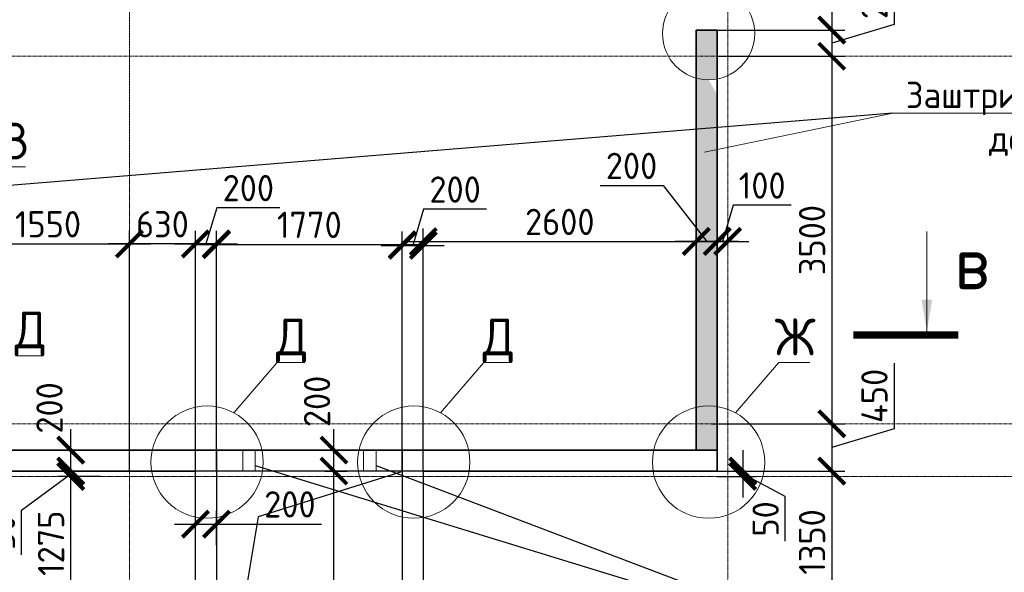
# Model space of a CAD drawing. Header units: millimetres. Extents: x 247266 to 730847, y -636031 to 10052.
# Tile 219 of 256: x 458680 to 468060, y -120327 to -115065. Entities that reach past the tile are written whole.
import ezdxf

# ---------------------------------------------------------------- set-up
doc = ezdxf.new("R2010")
doc.units = ezdxf.units.MM
doc.linetypes.add('______5', pattern=[1100, 800, -100, 100, -100])
doc.linetypes.add('осевая', pattern=[50.800000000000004, 31.75, -6.35, 6.35, -6.35])
for name, color, linetype, lineweight in [('Конструкции 0.5', 7, 'Continuous', 50), ('Надписи', 7, 'Continuous', 18), ('Оси', 7, '______5', 18), ('размер', 7, 'Continuous', 25), ('СТЕНЫ', 7, 'Continuous', 30), ('ТОНКИЕ', 7, 'Continuous', 9), ('Узлы', 7, 'Continuous', 0)]:
    doc.layers.add(name, color=color, linetype=linetype, lineweight=lineweight)
doc.layers.add('РАЗМЕРЫ', color=7, linetype='Continuous')
doc.layers.add('СПДС_СИМВОЛЫ', color=7, linetype='Continuous')
doc.styles.add('GOST-2.304_Type-B', font='GOST_Common.ttf')
doc.dimstyles.new('СПДС', dxfattribs={"dimscale": 100, "dimtxt": 2.5, "dimasz": 2.5, "dimexe": 1.25, "dimexo": 0, "dimtad": 1, "dimdec": 0, "dimtxsty": 'GOST-2.304_Type-B', "dimblk": 'ARCHTICK', "dimcen": 2.5, "dimdle": 2, "dimadec": 0, "dimazin": 2, "dimtfac": 0.75, "dimtdec": 0, "dimtmove": 1, "dimatfit": 3, "dimfxl": 1, "dimtolj": 1, "dimarcsym": 1})
pattern_1 = [(0, (-802.6807800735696, 624.3072733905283), (0, 6.985), [5.08, -1.905]), (90, (-802.6807800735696, 624.3072733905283), (-6.985, 4.277078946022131e-16), [5.08, -1.905])]

# ---------------------------------------------------------------- blocks, each defined once
blk = doc.blocks.new('_ArchTick')
at = {"color": 0, "linetype": 'ByBlock', "const_width": 0.15}
blk.add_lwpolyline([(-0.5, -0.5), (0.5, 0.5)], dxfattribs=at)
blk = doc.blocks.new('*D160')
at = {"layer": 'DEFPOINTS', "color": 0, "ltscale": 100}
for p in [(465125.1473266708, -117175.485435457), (465325.1379026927, -118629.5216991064), (465125.1473266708, -118679.5213593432)]:
    blk.add_point(p, dxfattribs=at)
at = {"layer": 'РАЗМЕРЫ', "color": 0, "lineweight": -2}
for p, q in [((464208.5734711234, -116644.235435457), (464809.0489465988, -116644.235435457)), ((464809.0489465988, -116644.235435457), (465225.1426146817, -117175.485435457)), ((465125.1473266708, -118679.5213593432), (465125.1473266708, -117050.485435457)), ((465325.1379026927, -118629.5216991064), (465325.1379026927, -117050.485435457)), ((465525.1379026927, -117175.485435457), (464925.1473266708, -117175.485435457))]:
    blk.add_line(p, q, dxfattribs=at)
at = {"layer": 'РАЗМЕРЫ', "color": 0, "lineweight": -2, "ltscale": 100, "xscale": 250, "yscale": 250, "zscale": 250, "rotation": 180}
blk.add_blockref('_ArchTick', (465125.1473266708, -117175.485435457), dxfattribs=at)
at = {"layer": 'РАЗМЕРЫ', "color": 0, "lineweight": -2, "ltscale": 100, "xscale": 250, "yscale": 250, "zscale": 250}
blk.add_blockref('_ArchTick', (465325.1379026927, -117175.485435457), dxfattribs=at)
at = {"layer": 'РАЗМЕРЫ', "color": 0, "lineweight": 0, "ltscale": 100, "insert": (464508.8112088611, -116456.6103103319), "char_height": 250, "attachment_point": 5, "style": 'GOST-2.304_Type-B'}
blk.add_mtext('\\A1;200', dxfattribs=at)
blk = doc.blocks.new('*D141')
at = {"layer": 'DEFPOINTS', "color": 0, "ltscale": 100}
for p in [(460555.147544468, -119867.4499108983), (460355.147544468, -120039.8101062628), (460555.147544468, -120069.727960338)]:
    blk.add_point(p, dxfattribs=at)
at = {"layer": 'РАЗМЕРЫ', "color": 0, "lineweight": -2}
for p, q in [((460355.147544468, -120039.8101062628), (460355.147544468, -119742.4499108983)), ((460555.147544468, -120069.727960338), (460555.147544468, -119742.4499108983)), ((460155.147544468, -119867.4499108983), (460755.147544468, -119867.4499108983)), ((460555.147544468, -119867.4499108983), (461554.6112407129, -119867.4499108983))]:
    blk.add_line(p, q, dxfattribs=at)
at = {"layer": 'РАЗМЕРЫ', "color": 0, "lineweight": -2, "ltscale": 100, "xscale": 250, "yscale": 250, "zscale": 250, "rotation": 180}
blk.add_blockref('_ArchTick', (460355.147544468, -119867.4499108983), dxfattribs=at)
at = {"layer": 'РАЗМЕРЫ', "color": 0, "lineweight": -2, "ltscale": 100, "xscale": 250, "yscale": 250, "zscale": 250}
blk.add_blockref('_ArchTick', (460555.147544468, -119867.4499108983), dxfattribs=at)
at = {"layer": 'РАЗМЕРЫ', "color": 0, "lineweight": 0, "ltscale": 100, "insert": (461254.3735029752, -119679.8247857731), "char_height": 250, "attachment_point": 5, "style": 'GOST-2.304_Type-B'}
blk.add_mtext('\\A1;200', dxfattribs=at)
blk = doc.blocks.new('*D153')
at = {"layer": 'DEFPOINTS', "color": 0, "ltscale": 100}
for p in [(459167.0543847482, -119412.9050007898), (459449.5331567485, -119412.9050007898), (459631.6719808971, -120687.4405353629)]:
    blk.add_point(p, dxfattribs=at)
at = {"layer": 'РАЗМЕРЫ', "color": 0, "lineweight": -2}
for p, q in [((459167.0543847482, -120887.4405353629), (459167.0543847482, -119212.9050007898)), ((459449.5331567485, -119412.9050007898), (459042.0543847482, -119412.9050007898)), ((459631.6719808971, -120687.4405353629), (459042.0543847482, -120687.4405353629))]:
    blk.add_line(p, q, dxfattribs=at)
at = {"layer": 'РАЗМЕРЫ', "color": 0, "lineweight": -2, "ltscale": 100, "xscale": 250, "yscale": 250, "zscale": 250}
for p, rotation in [((459167.0543847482, -119412.9050007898), 90), ((459167.0543847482, -120687.4405353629), 270)]:
    blk.add_blockref('_ArchTick', p, dxfattribs=dict(at, rotation=rotation))
at = {"layer": 'РАЗМЕРЫ', "color": 0, "lineweight": 0, "ltscale": 100, "insert": (458979.1790093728, -120050.1727680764), "char_height": 250, "attachment_point": 5, "rotation": 90, "style": 'GOST-2.304_Type-B'}
blk.add_mtext('\\A1;1275', dxfattribs=at)
blk = doc.blocks.new('*D161')
at = {"layer": 'DEFPOINTS', "color": 0, "ltscale": 100}
for p in [(459031.3956928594, -119162.9050011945), (459167.0543847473, -119162.9050011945), (459031.3956928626, -119362.9050007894)]:
    blk.add_point(p, dxfattribs=at)
at = {"layer": 'размер', "color": 0, "lineweight": -2}
for p, q in [((459167.0543847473, -119562.9050007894), (459167.0543847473, -118962.9050011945)), ((459031.3956928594, -119162.9050011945), (459292.0543847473, -119162.9050011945)), ((459031.3956928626, -119362.9050007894), (459292.0543847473, -119362.9050007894))]:
    blk.add_line(p, q, dxfattribs=at)
at = {"layer": 'размер', "color": 0, "lineweight": -2, "ltscale": 100, "xscale": 250, "yscale": 250, "zscale": 250}
for p, rotation in [((459167.0543847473, -119162.9050011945), 90), ((459167.0543847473, -119362.9050007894), 270)]:
    blk.add_blockref('_ArchTick', p, dxfattribs=dict(at, rotation=rotation))
at = {"layer": 'размер', "color": 0, "ltscale": 100, "insert": (458964.2336866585, -118761.2974958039), "char_height": 250, "attachment_point": 5, "rotation": 90, "style": 'GOST-2.304_Type-B'}
blk.add_mtext('\\A1;200', dxfattribs=at)
blk = doc.blocks.new('*D384')
at = {"layer": 'DEFPOINTS', "color": 0, "ltscale": 100}
for p in [(461587.4669314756, -119362.9050007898), (461674.1015433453, -119362.9050007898), (461709.282676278, -122132.9050007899)]:
    blk.add_point(p, dxfattribs=at)
at = {"layer": 'РАЗМЕРЫ', "color": 0, "lineweight": -2}
for p, q in [((461674.1015433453, -122332.9050007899), (461674.1015433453, -119162.9050007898)), ((461587.4669314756, -119362.9050007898), (461799.1015433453, -119362.9050007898)), ((461709.282676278, -122132.9050007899), (461549.1015433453, -122132.9050007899))]:
    blk.add_line(p, q, dxfattribs=at)
at = {"layer": 'РАЗМЕРЫ', "color": 0, "lineweight": -2, "ltscale": 100, "xscale": 250, "yscale": 250, "zscale": 250}
for p, rotation in [((461674.1015433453, -119362.9050007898), 90), ((461674.1015433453, -122132.9050007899), 270)]:
    blk.add_blockref('_ArchTick', p, dxfattribs=dict(at, rotation=rotation))
at = {"layer": 'РАЗМЕРЫ', "color": 0, "lineweight": 0, "ltscale": 100, "insert": (461486.2261679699, -120747.9050007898), "char_height": 250, "attachment_point": 5, "rotation": 90, "style": 'GOST-2.304_Type-B'}
blk.add_mtext('\\A1;2770', dxfattribs=at)
blk = doc.blocks.new('*D385')
at = {"layer": 'DEFPOINTS', "color": 0, "ltscale": 100}
for p in [(461570.0382031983, -119162.9053408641), (461674.101543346, -119162.9053408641), (461587.4669314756, -119362.9050007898)]:
    blk.add_point(p, dxfattribs=at)
at = {"layer": 'РАЗМЕРЫ', "color": 0, "lineweight": -2}
for p, q in [((461674.101543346, -119562.9050007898), (461674.101543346, -118962.9053408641)), ((461570.0382031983, -119162.9053408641), (461799.101543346, -119162.9053408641)), ((461587.4669314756, -119362.9050007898), (461799.101543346, -119362.9050007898))]:
    blk.add_line(p, q, dxfattribs=at)
at = {"layer": 'РАЗМЕРЫ', "color": 0, "lineweight": -2, "ltscale": 100, "xscale": 250, "yscale": 250, "zscale": 250}
for p, rotation in [((461674.101543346, -119162.9053408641), 90), ((461674.101543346, -119362.9050007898), 270)]:
    blk.add_blockref('_ArchTick', p, dxfattribs=dict(at, rotation=rotation))
at = {"layer": 'РАЗМЕРЫ', "color": 0, "lineweight": 0, "ltscale": 100, "insert": (461513.1340730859, -118699.1719483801), "char_height": 250, "attachment_point": 5, "rotation": 90, "style": 'GOST-2.304_Type-B'}
blk.add_mtext('\\A1;200', dxfattribs=at)
blk = doc.blocks.new('*D386')
at = {"layer": 'DEFPOINTS', "color": 0, "ltscale": 100}
for p in [(459167.0543847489, -119362.9050007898), (459433.1944156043, -119362.9050007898), (459449.5331567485, -119412.9050007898)]:
    blk.add_point(p, dxfattribs=at)
at = {"layer": 'РАЗМЕРЫ', "color": 0, "lineweight": -2}
for p, q in [((459167.0543847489, -119612.9050007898), (459167.0543847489, -119162.9050007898)), ((458698.5624289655, -119734.9489021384), (459167.0543847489, -119387.9050007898)), ((459433.1944156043, -119362.9050007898), (459042.0543847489, -119362.9050007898)), ((459449.5331567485, -119412.9050007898), (459042.0543847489, -119412.9050007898)), ((458698.5624289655, -120160.2492024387), (458698.5624289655, -119734.9489021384))]:
    blk.add_line(p, q, dxfattribs=at)
at = {"layer": 'РАЗМЕРЫ', "color": 0, "lineweight": -2, "ltscale": 100, "xscale": 250, "yscale": 250, "zscale": 250}
for p, rotation in [((459167.0543847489, -119362.9050007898), 270), ((459167.0543847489, -119412.9050007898), 90)]:
    blk.add_blockref('_ArchTick', p, dxfattribs=dict(at, rotation=rotation))
at = {"layer": 'РАЗМЕРЫ', "color": 0, "lineweight": 0, "ltscale": 100, "insert": (458510.9373038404, -119947.5990522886), "char_height": 250, "attachment_point": 5, "rotation": 90, "style": 'GOST-2.304_Type-B'}
blk.add_mtext('\\A1;50', dxfattribs=at)
blk = doc.blocks.new('*D2110')
at = {"layer": 'DEFPOINTS', "color": 0, "ltscale": 100}
for p in [(465324.9987376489, -119362.9085563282), (465324.9987376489, -120712.9085563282), (466416.2178569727, -120712.9085563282)]:
    blk.add_point(p, dxfattribs=at)
at = {"layer": 'РАЗМЕРЫ', "color": 0, "lineweight": -2}
for p, q in [((466416.2178569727, -119162.9085563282), (466416.2178569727, -120912.9085563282)), ((465324.9987376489, -119362.9085563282), (466541.2178569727, -119362.9085563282)), ((465324.9987376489, -120712.9085563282), (466541.2178569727, -120712.9085563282))]:
    blk.add_line(p, q, dxfattribs=at)
at = {"layer": 'РАЗМЕРЫ', "color": 0, "lineweight": -2, "ltscale": 100, "xscale": 250, "yscale": 250, "zscale": 250}
for p, rotation in [((466416.2178569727, -119362.9085563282), 90), ((466416.2178569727, -120712.9085563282), 270)]:
    blk.add_blockref('_ArchTick', p, dxfattribs=dict(at, rotation=rotation))
at = {"layer": 'РАЗМЕРЫ', "color": 0, "lineweight": 0, "ltscale": 100, "insert": (466228.5927318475, -120037.9085563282), "char_height": 250, "attachment_point": 5, "rotation": 90, "style": 'GOST-2.304_Type-B'}
blk.add_mtext('\\A1;1350', dxfattribs=at)
blk = doc.blocks.new('*D2622')
at = {"layer": 'DEFPOINTS', "color": 0, "ltscale": 100}
for p in [(465325.0907290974, -115162.9040575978), (465325.0852534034, -115412.9048984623), (466416.2178569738, -115412.9048984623)]:
    blk.add_point(p, dxfattribs=at)
at = {"layer": 'РАЗМЕРЫ', "color": 0, "lineweight": -2}
for p, q in [((467010.3432323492, -114509.1912568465), (467010.3432323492, -115109.666732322)), ((466416.2178569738, -114962.9040575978), (466416.2178569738, -115612.9048984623)), ((465325.0907290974, -115162.9040575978), (466541.2178569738, -115162.9040575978)), ((467010.3432323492, -115109.666732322), (466416.2178569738, -115287.90447803)), ((465325.0852534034, -115412.9048984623), (466541.2178569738, -115412.9048984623))]:
    blk.add_line(p, q, dxfattribs=at)
at = {"layer": 'РАЗМЕРЫ', "color": 0, "lineweight": -2, "ltscale": 100, "xscale": 250, "yscale": 250, "zscale": 250}
for p, rotation in [((466416.2178569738, -115162.9040575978), 90), ((466416.2178569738, -115412.9048984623), 270)]:
    blk.add_blockref('_ArchTick', p, dxfattribs=dict(at, rotation=rotation))
at = {"layer": 'РАЗМЕРЫ', "color": 0, "lineweight": 0, "ltscale": 100, "insert": (466822.7181072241, -114809.4289945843), "char_height": 250, "attachment_point": 5, "rotation": 90, "style": 'GOST-2.304_Type-B'}
blk.add_mtext('\\A1;250', dxfattribs=at)
blk = doc.blocks.new('*D2623')
at = {"layer": 'DEFPOINTS', "color": 0, "ltscale": 100}
for p in [(465325.0852534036, -115412.9048984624), (465325.0085939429, -118912.9050007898), (466416.2178569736, -118912.9050007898)]:
    blk.add_point(p, dxfattribs=at)
at = {"layer": 'РАЗМЕРЫ', "color": 0, "lineweight": -2}
for p, q in [((466416.2178569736, -115212.9048984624), (466416.2178569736, -119112.9050007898)), ((465325.0852534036, -115412.9048984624), (466541.2178569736, -115412.9048984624)), ((465325.0085939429, -118912.9050007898), (466541.2178569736, -118912.9050007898))]:
    blk.add_line(p, q, dxfattribs=at)
at = {"layer": 'РАЗМЕРЫ', "color": 0, "lineweight": -2, "ltscale": 100, "xscale": 250, "yscale": 250, "zscale": 250}
for p, rotation in [((466416.2178569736, -115412.9048984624), 90), ((466416.2178569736, -118912.9050007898), 270)]:
    blk.add_blockref('_ArchTick', p, dxfattribs=dict(at, rotation=rotation))
at = {"layer": 'РАЗМЕРЫ', "color": 0, "lineweight": 0, "ltscale": 100, "insert": (466228.5927318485, -117162.9049496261), "char_height": 250, "attachment_point": 5, "rotation": 90, "style": 'GOST-2.304_Type-B'}
blk.add_mtext('\\A1;3500', dxfattribs=at)
blk = doc.blocks.new('*D2624')
at = {"layer": 'DEFPOINTS', "color": 0, "ltscale": 100}
for p in [(465270.845103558, -118912.9050007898), (465270.8445321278, -119362.9084875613), (466416.2178569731, -119362.9084875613)]:
    blk.add_point(p, dxfattribs=at)
at = {"layer": 'РАЗМЕРЫ', "color": 0, "lineweight": -2}
for p, q in [((467010.3432323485, -118334.1684979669), (467010.3432323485, -118959.6689984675)), ((466416.2178569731, -118712.9050007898), (466416.2178569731, -119562.9084875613)), ((465270.845103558, -118912.9050007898), (466541.2178569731, -118912.9050007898)), ((467010.3432323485, -118959.6689984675), (466416.2178569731, -119137.9067441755)), ((465270.8445321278, -119362.9084875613), (466541.2178569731, -119362.9084875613))]:
    blk.add_line(p, q, dxfattribs=at)
at = {"layer": 'РАЗМЕРЫ', "color": 0, "lineweight": -2, "ltscale": 100, "xscale": 250, "yscale": 250, "zscale": 250}
for p, rotation in [((466416.2178569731, -118912.9050007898), 90), ((466416.2178569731, -119362.9084875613), 270)]:
    blk.add_blockref('_ArchTick', p, dxfattribs=dict(at, rotation=rotation))
at = {"layer": 'РАЗМЕРЫ', "color": 0, "lineweight": 0, "ltscale": 100, "insert": (466822.7181072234, -118646.9187482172), "char_height": 250, "attachment_point": 5, "rotation": 90, "style": 'GOST-2.304_Type-B'}
blk.add_mtext('\\A1;450', dxfattribs=at)
blk = doc.blocks.new('*D2625')
at = {"layer": 'DEFPOINTS', "color": 0, "ltscale": 100}
for p in [(465324.9987376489, -119362.9085563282), (465324.9987376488, -119412.9050007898), (465567.4884085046, -119412.9050007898)]:
    blk.add_point(p, dxfattribs=at)
at = {"layer": 'РАЗМЕРЫ', "color": 0, "lineweight": -2}
for p, q in [((465567.4884085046, -119162.9085563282), (465567.4884085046, -119612.9050007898)), ((465324.9987376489, -119362.9085563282), (465692.4884085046, -119362.9085563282)), ((465973.7384085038, -119605.6654968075), (465567.4884085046, -119387.906778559)), ((465324.9987376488, -119412.9050007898), (465692.4884085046, -119412.9050007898)), ((465973.7384085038, -120030.9657971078), (465973.7384085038, -119605.6654968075))]:
    blk.add_line(p, q, dxfattribs=at)
at = {"layer": 'РАЗМЕРЫ', "color": 0, "lineweight": -2, "ltscale": 100, "xscale": 250, "yscale": 250, "zscale": 250}
for p, rotation in [((465567.4884085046, -119362.9085563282), 270), ((465567.4884085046, -119412.9050007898), 90)]:
    blk.add_blockref('_ArchTick', p, dxfattribs=dict(at, rotation=rotation))
at = {"layer": 'РАЗМЕРЫ', "color": 0, "lineweight": 0, "ltscale": 100, "insert": (465786.1132833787, -119818.3156469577), "char_height": 250, "attachment_point": 5, "rotation": 90, "style": 'GOST-2.304_Type-B'}
blk.add_mtext('\\A1;50', dxfattribs=at)
blk = doc.blocks.new('*D2626')
at = {"layer": 'DEFPOINTS', "color": 0, "ltscale": 100}
for p in [(459725.1029572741, -117199.7943433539), (458175.2579028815, -119162.9053408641), (459725.1029572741, -119162.9053408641)]:
    blk.add_point(p, dxfattribs=at)
at = {"layer": 'РАЗМЕРЫ', "color": 0, "lineweight": -2}
for p, q in [((458175.2579028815, -119162.9053408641), (458175.2579028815, -117074.7943433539)), ((459725.1029572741, -119162.9053408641), (459725.1029572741, -117074.7943433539)), ((457975.2579028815, -117199.7943433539), (459925.1029572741, -117199.7943433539))]:
    blk.add_line(p, q, dxfattribs=at)
at = {"layer": 'РАЗМЕРЫ', "color": 0, "lineweight": -2, "ltscale": 100, "xscale": 250, "yscale": 250, "zscale": 250, "rotation": 180}
blk.add_blockref('_ArchTick', (458175.2579028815, -117199.7943433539), dxfattribs=at)
at = {"layer": 'РАЗМЕРЫ', "color": 0, "lineweight": -2, "ltscale": 100, "xscale": 250, "yscale": 250, "zscale": 250}
blk.add_blockref('_ArchTick', (459725.1029572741, -117199.7943433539), dxfattribs=at)
at = {"layer": 'РАЗМЕРЫ', "color": 0, "lineweight": 0, "ltscale": 100, "insert": (458950.1804300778, -117012.1692182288), "char_height": 250, "attachment_point": 5, "style": 'GOST-2.304_Type-B'}
blk.add_mtext('\\A1;1550', dxfattribs=at)
blk = doc.blocks.new('*D2627')
at = {"layer": 'DEFPOINTS', "color": 0, "ltscale": 100}
for p in [(459725.1029572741, -117199.7943433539), (459725.1029572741, -119362.9050007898), (460354.9974043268, -119362.9050007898)]:
    blk.add_point(p, dxfattribs=at)
at = {"layer": 'РАЗМЕРЫ', "color": 0, "lineweight": -2}
for p, q in [((459725.1029572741, -119362.9050007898), (459725.1029572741, -117074.7943433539)), ((460354.9974043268, -119362.9050007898), (460354.9974043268, -117074.7943433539)), ((460554.9974043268, -117199.7943433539), (459525.1029572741, -117199.7943433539))]:
    blk.add_line(p, q, dxfattribs=at)
at = {"layer": 'РАЗМЕРЫ', "color": 0, "lineweight": -2, "ltscale": 100, "xscale": 250, "yscale": 250, "zscale": 250, "rotation": 180}
blk.add_blockref('_ArchTick', (459725.1029572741, -117199.7943433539), dxfattribs=at)
at = {"layer": 'РАЗМЕРЫ', "color": 0, "lineweight": -2, "ltscale": 100, "xscale": 250, "yscale": 250, "zscale": 250}
blk.add_blockref('_ArchTick', (460354.9974043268, -117199.7943433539), dxfattribs=at)
at = {"layer": 'РАЗМЕРЫ', "color": 0, "lineweight": 0, "ltscale": 100, "insert": (460040.0501808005, -117012.1692182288), "char_height": 250, "attachment_point": 5, "style": 'GOST-2.304_Type-B'}
blk.add_mtext('\\A1;630', dxfattribs=at)
blk = doc.blocks.new('*D2628')
at = {"layer": 'DEFPOINTS', "color": 0, "ltscale": 100}
for p in [(460554.9974043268, -117199.7943433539), (460354.9974043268, -119362.9050007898), (460554.9974043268, -119362.9050007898)]:
    blk.add_point(p, dxfattribs=at)
at = {"layer": 'РАЗМЕРЫ', "color": 0, "lineweight": -2}
for p, q in [((460558.160018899, -116855.9192182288), (460454.9974043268, -117199.7943433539)), ((461158.6354943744, -116855.9192182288), (460558.160018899, -116855.9192182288)), ((460354.9974043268, -119362.9050007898), (460354.9974043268, -117074.7943433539)), ((460554.9974043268, -119362.9050007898), (460554.9974043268, -117074.7943433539)), ((460154.9974043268, -117199.7943433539), (460754.9974043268, -117199.7943433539))]:
    blk.add_line(p, q, dxfattribs=at)
at = {"layer": 'РАЗМЕРЫ', "color": 0, "lineweight": -2, "ltscale": 100, "xscale": 250, "yscale": 250, "zscale": 250, "rotation": 180}
blk.add_blockref('_ArchTick', (460354.9974043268, -117199.7943433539), dxfattribs=at)
at = {"layer": 'РАЗМЕРЫ', "color": 0, "lineweight": -2, "ltscale": 100, "xscale": 250, "yscale": 250, "zscale": 250}
blk.add_blockref('_ArchTick', (460554.9974043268, -117199.7943433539), dxfattribs=at)
at = {"layer": 'РАЗМЕРЫ', "color": 0, "lineweight": 0, "ltscale": 100, "insert": (460858.3977566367, -116668.2940931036), "char_height": 250, "attachment_point": 5, "style": 'GOST-2.304_Type-B'}
blk.add_mtext('\\A1;200', dxfattribs=at)
blk = doc.blocks.new('*D2629')
at = {"layer": 'DEFPOINTS', "color": 0, "ltscale": 100}
for p in [(462324.9974043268, -117206.0234515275), (460554.9974043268, -119162.9053408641), (462324.9974043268, -119162.9053408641)]:
    blk.add_point(p, dxfattribs=at)
at = {"layer": 'РАЗМЕРЫ', "color": 0, "lineweight": -2}
for p, q in [((460554.9974043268, -119162.9053408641), (460554.9974043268, -117081.0234515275)), ((462324.9974043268, -119162.9053408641), (462324.9974043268, -117081.0234515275)), ((460354.9974043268, -117206.0234515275), (462524.9974043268, -117206.0234515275))]:
    blk.add_line(p, q, dxfattribs=at)
at = {"layer": 'РАЗМЕРЫ', "color": 0, "lineweight": -2, "ltscale": 100, "xscale": 250, "yscale": 250, "zscale": 250, "rotation": 180}
blk.add_blockref('_ArchTick', (460554.9974043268, -117206.0234515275), dxfattribs=at)
at = {"layer": 'РАЗМЕРЫ', "color": 0, "lineweight": -2, "ltscale": 100, "xscale": 250, "yscale": 250, "zscale": 250}
blk.add_blockref('_ArchTick', (462324.9974043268, -117206.0234515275), dxfattribs=at)
at = {"layer": 'РАЗМЕРЫ', "color": 0, "lineweight": 0, "ltscale": 100, "insert": (461439.9974043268, -117018.1480761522), "char_height": 250, "attachment_point": 5, "style": 'GOST-2.304_Type-B'}
blk.add_mtext('\\A1;1770', dxfattribs=at)
blk = doc.blocks.new('*D2630')
at = {"layer": 'DEFPOINTS', "color": 0, "ltscale": 100}
for p in [(462524.9974043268, -117213.3295452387), (462324.9974043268, -119372.3634188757), (462524.9974043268, -119362.9050007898)]:
    blk.add_point(p, dxfattribs=at)
at = {"layer": 'РАЗМЕРЫ', "color": 0, "lineweight": -2}
for p, q in [((462528.160018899, -116869.4544201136), (462424.9974043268, -117213.3295452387)), ((463128.6354943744, -116869.4544201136), (462528.160018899, -116869.4544201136)), ((462324.9974043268, -119372.3634188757), (462324.9974043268, -117088.3295452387)), ((462524.9974043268, -119362.9050007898), (462524.9974043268, -117088.3295452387)), ((462124.9974043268, -117213.3295452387), (462724.9974043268, -117213.3295452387))]:
    blk.add_line(p, q, dxfattribs=at)
at = {"layer": 'РАЗМЕРЫ', "color": 0, "lineweight": -2, "ltscale": 100, "xscale": 250, "yscale": 250, "zscale": 250, "rotation": 180}
blk.add_blockref('_ArchTick', (462324.9974043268, -117213.3295452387), dxfattribs=at)
at = {"layer": 'РАЗМЕРЫ', "color": 0, "lineweight": -2, "ltscale": 100, "xscale": 250, "yscale": 250, "zscale": 250}
blk.add_blockref('_ArchTick', (462524.9974043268, -117213.3295452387), dxfattribs=at)
at = {"layer": 'РАЗМЕРЫ', "color": 0, "lineweight": 0, "ltscale": 100, "insert": (462828.3977566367, -116681.8292949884), "char_height": 250, "attachment_point": 5, "style": 'GOST-2.304_Type-B'}
blk.add_mtext('\\A1;200', dxfattribs=at)
blk = doc.blocks.new('*D2631')
at = {"layer": 'DEFPOINTS', "color": 0, "ltscale": 100}
for p in [(465125.0907290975, -117177.6190772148), (462524.9974043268, -119162.9053408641), (465125.0907290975, -119162.9050007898)]:
    blk.add_point(p, dxfattribs=at)
at = {"layer": 'РАЗМЕРЫ', "color": 0, "lineweight": -2}
for p, q in [((462524.9974043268, -119162.9053408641), (462524.9974043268, -117052.6190772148)), ((465125.0907290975, -119162.9050007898), (465125.0907290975, -117052.6190772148)), ((462324.9974043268, -117177.6190772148), (465325.0907290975, -117177.6190772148))]:
    blk.add_line(p, q, dxfattribs=at)
at = {"layer": 'РАЗМЕРЫ', "color": 0, "lineweight": -2, "ltscale": 100, "xscale": 250, "yscale": 250, "zscale": 250, "rotation": 180}
blk.add_blockref('_ArchTick', (462524.9974043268, -117177.6190772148), dxfattribs=at)
at = {"layer": 'РАЗМЕРЫ', "color": 0, "lineweight": -2, "ltscale": 100, "xscale": 250, "yscale": 250, "zscale": 250}
blk.add_blockref('_ArchTick', (465125.0907290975, -117177.6190772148), dxfattribs=at)
at = {"layer": 'РАЗМЕРЫ', "color": 0, "lineweight": 0, "ltscale": 100, "insert": (463825.0440667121, -116989.9939520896), "char_height": 250, "attachment_point": 5, "style": 'GOST-2.304_Type-B'}
blk.add_mtext('\\A1;2600', dxfattribs=at)
blk = doc.blocks.new('*D2632')
at = {"layer": 'DEFPOINTS', "color": 0, "ltscale": 100}
for p in [(465325.0907290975, -117177.6190772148), (465425.1029572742, -117175.485435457), (465425.1029572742, -117177.6190772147)]:
    blk.add_point(p, dxfattribs=at)
at = {"layer": 'РАЗМЕРЫ', "color": 0, "lineweight": -2}
for p, q in [((465478.259457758, -116831.6103103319), (465375.0968431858, -117175.485435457)), ((466028.6848831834, -116831.6103103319), (465478.259457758, -116831.6103103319)), ((465325.0907290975, -117177.6190772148), (465325.0907290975, -117050.485435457)), ((465425.1029572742, -117177.6190772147), (465425.1029572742, -117050.485435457)), ((465125.0907290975, -117175.485435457), (465625.1029572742, -117175.485435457))]:
    blk.add_line(p, q, dxfattribs=at)
at = {"layer": 'РАЗМЕРЫ', "color": 0, "lineweight": -2, "ltscale": 100, "xscale": 250, "yscale": 250, "zscale": 250}
blk.add_blockref('_ArchTick', (465325.0907290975, -117175.485435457), dxfattribs=at)
at = {"layer": 'РАЗМЕРЫ', "color": 0, "lineweight": -2, "ltscale": 100, "xscale": 250, "yscale": 250, "zscale": 250, "rotation": 180}
blk.add_blockref('_ArchTick', (465425.1029572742, -117175.485435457), dxfattribs=at)
at = {"layer": 'РАЗМЕРЫ', "color": 0, "lineweight": 0, "ltscale": 100, "insert": (465753.4721704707, -116643.9851852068), "char_height": 250, "attachment_point": 5, "style": 'GOST-2.304_Type-B'}
blk.add_mtext('\\A1;100', dxfattribs=at)

msp = doc.modelspace()

# ---------------------------------------------------------------- hatches: boundary and pattern name
at = {"layer": 'РАЗМЕРЫ', "transparency": 33554648}
h = msp.add_hatch(dxfattribs=at)
h.set_pattern_fill('ANGLE', color=256)
h.set_pattern_definition(pattern_1)
h.paths.add_polyline_path([(465125.0907290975, -115412.9048984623), (465125.0907290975, -115620.6084915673, 0.1153307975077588), (465325.0031182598, -115628.8124601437), (465325.0031182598, -115412.9048984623)])
h.paths.add_polyline_path([(465325.0031182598, -115162.9047041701), (465125.0907290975, -115162.9047041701), (465125.0907290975, -115412.9048984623), (465325.0031182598, -115412.9048984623)])
h.paths.add_polyline_path([(465325.0031182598, -115779.4292706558), (465242.5939410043, -115636.6081008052, -0.06776890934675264), (465125.0907290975, -115620.6084915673), (465125.0907290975, -119162.9053408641), (465325.0031182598, -119162.9053408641)])
h = msp.add_hatch(dxfattribs=at)
h.set_pattern_fill('ANGLE', color=256)
h.set_pattern_definition(pattern_1)
edge = h.paths.add_edge_path()
edge.add_line((458175.1029572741, -119162.9053408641), (458552.1467484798, -119162.9053408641))
edge.add_arc((458021.8228805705, -119233.1801555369), 534.9597690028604, 345.9661805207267, 367.5484586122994)
edge.add_line((458175.1029572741, -119362.9050007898), (458540.8155770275, -119362.9050007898))
edge.add_line((458175.1029572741, -119162.9053408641), (458175.1029572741, -119362.9050007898))
edge = h.paths.add_edge_path()
edge.add_line((458540.8155770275, -119362.9050007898), (459725.1029572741, -119362.9050007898))
edge.add_arc((458021.8228805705, -119233.1801555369), 534.9597690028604, 345.9661805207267, 367.5484586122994)
edge.add_line((458552.1467484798, -119162.9053408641), (459725.1029572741, -119162.9053408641))
edge.add_line((459725.1029572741, -119162.9053408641), (459725.1029572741, -119362.9050007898))
edge = h.paths.add_edge_path()
edge.add_line((459725.1029572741, -119162.9053408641), (459725.1029572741, -119362.9050007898))
edge.add_line((459725.1029572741, -119162.9053408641), (459943.1461231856, -119162.9053408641))
edge.add_arc((460465.7317919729, -119277.3001538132), 534.9597690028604, 167.6526263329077, 189.2081205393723)
edge.add_line((459725.1029572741, -119362.9050007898), (459937.6657311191, -119362.9050007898))
edge = h.paths.add_edge_path()
edge.add_line((460554.9974043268, -119362.9084875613), (459937.6662963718, -119362.9084875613))
edge.add_arc((460465.7317919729, -119277.3001538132), 534.9597690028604, 189.2081205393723, 189.2084988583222)
edge.add_arc((460465.7317919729, -119277.3001538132), 534.9597690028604, 167.6526263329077, 189.2081205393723)
edge.add_line((459943.1461231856, -119162.9053408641), (460554.9974043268, -119162.9053408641))
edge.add_line((460554.9974043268, -119162.9053408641), (460554.9974043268, -119362.9050007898))
edge.add_line((460554.9974043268, -119362.9050007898), (460554.9974043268, -119362.9084875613))
edge = h.paths.add_edge_path()
edge.add_line((460993.7978528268, -119362.9050007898), (460554.9974043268, -119362.9050007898))
edge.add_line((460554.9974043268, -119162.9053408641), (460554.9974043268, -119362.9050007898))
edge.add_line((460554.9974043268, -119162.9053408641), (460988.3174607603, -119162.9053408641))
edge.add_arc((460465.7317919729, -119277.3001538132), 534.9597690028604, 350.7918794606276, 372.3473736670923)
edge = h.paths.add_edge_path()
edge.add_arc((460465.7317919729, -119277.3001538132), 534.9597690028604, 350.7918794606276, 372.3473736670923)
edge.add_line((460988.3174607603, -119162.9053408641), (465325.1376487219, -119162.9053408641))
edge.add_line((465325.1376487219, -119162.9053408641), (465325.1376487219, -119362.9084875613))
edge.add_line((465325.1376487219, -119362.9084875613), (460993.7972875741, -119362.9084875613))
edge.add_arc((460465.7317919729, -119277.3001538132), 534.9597690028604, 350.7915011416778, 350.7918794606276)
h.paths.add_polyline_path([(459725.1029572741, -119362.9084875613), (458540.8147054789, -119362.9084875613), (458175.1029572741, -119362.9084875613), (457975.1379026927, -119362.9084875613), (457975.1379026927, -119162.9053408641), (458175.1029572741, -119162.9053408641), (458552.1467484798, -119162.9053408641), (459725.1029572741, -119162.9053408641), (459943.1461231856, -119162.9053408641), (460554.9974043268, -119162.9053408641), (460988.3174607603, -119162.9053408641), (465325.1376487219, -119162.9053408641), (465325.1376487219, -119362.9084875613), (460993.7972875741, -119362.9084875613), (460554.9974043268, -119362.9084875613), (459937.6662963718, -119362.9084875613)])

# ---------------------------------------------------------------- linework, layer by layer
at = {"layer": 'Конструкции 0.5', "lineweight": 30}
for p, q in [((465325.0907290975, -115162.9040575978, -559.999994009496), (465125.0907290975, -115162.9040575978, -559.999994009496)), ((465125.0907290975, -115162.9047041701, -559.999994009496), (465125.0907290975, -119162.9050007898, -559.999994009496)), ((465324.9987376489, -119362.9085563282, -559.999994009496), (465325.0907290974, -115162.9040575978, -559.999994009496)), ((465125.1473266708, -119162.9053408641, -559.999994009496), (458175.1029572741, -119162.9053408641, -559.999994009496)), ((462524.9974043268, -119362.9050007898, -559.999994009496), (465325.0160692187, -119362.9085563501, -559.999994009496))]:
    msp.add_line(p, q, dxfattribs=at)
at = {"layer": 'Надписи', "lineweight": 15, "ltscale": 0.3}
for p, q in [((465204.5725811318, -116325.1629769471, -1279.999988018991), (466997.126758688, -115956.1213541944, -1279.999988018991)), ((465204.5725811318, -116325.1629769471, -1279.999988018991), (466997.126758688, -115956.1213541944, -1279.999988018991)), ((465204.5725811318, -116325.1629769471, -1279.999988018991), (466997.126758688, -115956.1213541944, -1279.999988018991)), ((466997.126758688, -115956.1213541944, -1279.999988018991), (466997.226758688, -115956.1213541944, -1279.999988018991)), ((466999.1497043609, -115955.8210538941, -1279.999988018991), (470971.1016563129, -115955.8210538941, -1279.999988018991)), ((458504.9412282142, -116464.43611324, -1279.999988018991), (458735.1514384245, -116464.43611324, -1279.999988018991)), ((458640.6122249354, -118264.0719764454, -719.9999940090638), (458905.8574701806, -118264.0719764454, -719.9999940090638)), ((460720.4768956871, -118806.8887523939, -359.9999970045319), (461130.4700590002, -118330.7555527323, -359.9999970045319)), ((460720.4768956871, -118806.8887523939, -359.9999970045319), (461130.4700590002, -118330.7555527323, -359.9999970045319)), ((460720.4768956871, -118806.8887523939, -359.9999970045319), (461130.4700590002, -118330.7555527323, -359.9999970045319)), ((461130.4700590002, -118330.7555527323, -359.9999970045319), (461130.5700590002, -118330.7555527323, -359.9999970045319)), ((461130.6926816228, -118330.405202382, -359.9999970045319), (461395.937926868, -118330.405202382, -359.9999970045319)), ((462689.310058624, -118806.8887523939, -359.9999970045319), (463099.303221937, -118330.7555527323, -359.9999970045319)), ((462689.310058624, -118806.8887523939, -359.9999970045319), (463099.303221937, -118330.7555527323, -359.9999970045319)), ((462689.310058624, -118806.8887523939, -359.9999970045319), (463099.303221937, -118330.7555527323, -359.9999970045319)), ((463099.303221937, -118330.7555527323, -359.9999970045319), (463099.403221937, -118330.7555527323, -359.9999970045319)), ((463099.5258445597, -118330.405202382, -359.9999970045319), (463364.7710898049, -118330.405202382, -359.9999970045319)), ((465497.6323658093, -118806.8887523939, -359.9999970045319), (465907.6080116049, -118330.7555527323, -359.9999970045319)), ((465497.6323658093, -118806.8887523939, -359.9999970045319), (465907.6080116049, -118330.7555527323, -359.9999970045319)), ((465497.6323658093, -118806.8887523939, -359.9999970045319), (465907.6080116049, -118330.7555527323, -359.9999970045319)), ((465907.6080116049, -118330.7555527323, -359.9999970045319), (465907.7080116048, -118330.7555527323, -359.9999970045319)), ((465907.848151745, -118330.405202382, -359.9999970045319), (466208.1284320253, -118330.405202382, -359.9999970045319))]:
    msp.add_line(p, q, dxfattribs=at)
at = {"layer": 'Надписи'}
for centre, radius in [((465242.5939410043, -115197.1288580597, -919.9999910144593), 439.4792427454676), ((460465.7317919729, -119277.3001538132, -359.9999970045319), 534.9597690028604), ((462434.5649549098, -119277.3001538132, -359.9999970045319), 534.9597690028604), ((465242.8872620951, -119277.3001538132, -359.9999970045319), 534.9597690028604)]:
    msp.add_circle(centre, radius, dxfattribs=at)
at = {"layer": 'Оси', "linetype": 'осевая', "lineweight": 0, "ltscale": 0.3, "transparency": 33554687}
for p, q in [((459725.102957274, -113146.8720269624, -919.9999910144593), (459725.1029572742, -129468.2263530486, -919.9999910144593)), ((465425.1029572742, -113146.8720269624, -919.9999910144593), (465425.1029572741, -129468.2263530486, -919.9999910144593)), ((455002.2704568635, -119412.9050007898, -919.9999910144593), (468782.4678304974, -119412.9050007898, -919.9999910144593))]:
    msp.add_line(p, q, dxfattribs=at)
at = {"layer": 'Оси', "linetype": 'осевая', "lineweight": 0, "transparency": 33554687}
for p, q in [((454592.7985013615, -115412.9048984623, -919.9999910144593), (469166.1101782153, -115412.9048984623, -919.9999910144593)), ((454592.7985013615, -118912.9050007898, -919.9999910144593), (469166.1101782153, -118912.9050007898, -919.9999910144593))]:
    msp.add_line(p, q, dxfattribs=at)
at = {"layer": 'РАЗМЕРЫ', "ltscale": 100}
msp.add_line((466999.1497043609, -115955.8210538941, -1279.999988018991), (458175.1029572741, -116678.1564303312, -919.9999910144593), dxfattribs=at)
at = {"layer": 'РАЗМЕРЫ'}
for p, q in [((462308.3376411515, -119372.3634188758), (460950.5602079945, -119799.0103029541)), ((460950.5602079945, -119799.0103029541), (460567.78149371, -122128.5999818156))]:
    msp.add_line(p, q, dxfattribs=at)
for points, elevation in [([(465125.0907290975, -115162.9047041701), (465325.0031182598, -115162.9047041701), (465325.0031182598, -119162.9053408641), (465125.0907290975, -119162.9053408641)], -559.999994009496), ([(457975.1379026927, -119162.9053408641), (465325.1376487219, -119162.9053408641), (465325.1376487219, -119362.9084875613), (457975.1379026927, -119362.9084875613)], -359.9999970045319)]:
    msp.add_lwpolyline(points, close=True, dxfattribs=dict(at, elevation=elevation))
at = {"layer": 'СПДС_СИМВОЛЫ', "ltscale": 100}
for p in [(460924.9974043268, -119310.8660711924, -559.999994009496), (462074.9974043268, -119310.8660711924, -559.999994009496)]:
    msp.add_line(p, (466934.7881001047, -121151.7435716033), dxfattribs=at)
at = {"layer": 'СТЕНЫ', "linetype": 'Continuous', "transparency": 33554687}
for p, q in [((460554.9974043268, -119162.9050011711, -559.999994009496), (460554.9974043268, -120687.440535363, -559.999994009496)), ((462324.9974043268, -119162.9050011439, -559.999994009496), (462324.9974043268, -126112.9050007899, -559.999994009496)), ((465325.1376487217, -119362.9085565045, -559.999994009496), (465325.1379026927, -119162.9053408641, -559.999994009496)), ((458174.9974043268, -119362.9050007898, -559.999994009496), (460354.9974043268, -119362.9050007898, -559.999994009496)), ((460354.9974043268, -120687.440535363, -559.999994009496), (460354.9974043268, -119362.9050007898, -559.999994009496)), ((462324.9974043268, -119362.9050007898, -559.999994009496), (460554.9974043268, -119362.9050007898, -559.999994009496)), ((462524.9974043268, -119362.9050007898, -559.999994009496), (462524.9974043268, -125012.9050007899, -559.999994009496)), ((465324.9987376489, -119362.9085563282, -559.999994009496), (465324.9987376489, -119362.9085563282, -559.999994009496))]:
    msp.add_line(p, q, dxfattribs=at)
at = {"layer": 'ТОНКИЕ', "ltscale": 100}
for p, q in [((460804.9974043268, -119362.9084875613, -559.999994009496), (460804.9974043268, -119162.9084879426, -559.999994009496)), ((460924.9974043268, -119362.9084875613, -559.999994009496), (460924.9974043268, -119162.9084879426, -559.999994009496)), ((461954.9974043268, -119362.9084875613, -559.999994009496), (461954.9974043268, -119162.9084879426, -559.999994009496)), ((462074.9974043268, -119362.9084875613, -559.999994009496), (462074.9974043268, -119162.9084879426, -559.999994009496))]:
    msp.add_line(p, q, dxfattribs=at)
at = {"layer": 'Узлы', "linetype": 'Continuous', "lineweight": 0}
msp.add_line((467322.2150067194, -118030.6059060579, -359.9999970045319), (467322.2150067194, -117080.6059060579, -359.9999970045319), dxfattribs=at)
at = {"layer": 'Узлы', "linetype": 'Continuous', "lineweight": 0, "const_width": 70, "elevation": -359.9999970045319}
msp.add_lwpolyline([(467622.2150067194, -118065.6059060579), (466622.2150067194, -118065.6059060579)], dxfattribs=at)
at = {"layer": 'Узлы', "linetype": 'Continuous', "lineweight": 0}
msp.add_solid([(467322.2150067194, -118030.6059060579, -359.9999970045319), (467271.9369837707, -117730.1557733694, -359.9999970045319), (467372.4930296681, -117730.1557733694, -359.9999970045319)], dxfattribs=at)

# ---------------------------------------------------------------- texts
at = {"layer": 'Надписи', "ltscale": 0.3, "attachment_point": 2, "style": 'GOST-2.304_Type-B'}
for s, insert, char_height in [('Заштрихованный участок\\Pдо отм. +3,420', (468993.202734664, -115655.8210538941, -1279.999988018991), 250), ('В', (458629.9412282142, -116044.43611324, -1279.999988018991), 350), ('Д', (458783.1122249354, -117844.0719764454, -719.9999940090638), 350), ('Д', (461273.1926816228, -117910.405202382, -359.9999970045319), 350), ('Ж', (466067.848151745, -117910.405202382, -359.9999970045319), 350)]:
    msp.add_mtext(s, dxfattribs=dict(at, insert=insert, char_height=char_height))
at = {"layer": 'Надписи', "ltscale": 0.3, "insert": (463242.0258445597, -117910.405202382, -359.9999970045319), "char_height": 350, "width": 241.9944141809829, "attachment_point": 2, "style": 'GOST-2.304_Type-B'}
msp.add_mtext('Д', dxfattribs=at)
at = {"layer": 'Узлы', "linetype": 'Continuous', "lineweight": 0, "insert": (467752.2150067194, -117380.6064018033, -359.9999970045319), "char_height": 500, "attachment_point": 5, "style": 'GOST-2.304_Type-B'}
msp.add_mtext_dynamic_manual_height_columns('в', width=723.8798108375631, gutter_width=25, heights=[0], dxfattribs=at)

# ---------------------------------------------------------------- dimensions: what is measured, and where the dimension line sits
at = {"layer": 'размер'}
dim = msp.add_linear_dim(base=(459167.0543847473, -119162.9050011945, -559.999994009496), p1=(459031.3956928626, -119362.9050007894, -559.999994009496), p2=(459031.3956928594, -119162.9050011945, -559.999994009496), angle=90, dimstyle='СПДС', dxfattribs=at)
dim.commit()
dim.dimension.update_dxf_attribs({"geometry": '*D161', "text_midpoint": (459151.8588117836, -118761.2974958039, -559.999994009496), "dimtype": 160})
at = {"layer": 'РАЗМЕРЫ', "lineweight": 0}
for base, p1, p2, picture, middle in [((466416.2178569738, -115412.9048984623), (465325.0907290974, -115162.9040575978, -559.999994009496), (465325.0852534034, -115412.9048984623, -559.999994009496), '*D2622', (466822.7181072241, -115047.166732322)), ((466416.2178569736, -118912.9050007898), (465325.0852534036, -115412.9048984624), (465325.0085939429, -118912.9050007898, -559.999994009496), '*D2623', (466228.5927318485, -117162.9049496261)), ((466416.2178569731, -119362.9084875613), (465270.845103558, -118912.9050007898, -919.9999910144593), (465270.8445321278, -119362.9084875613, -559.9999940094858), '*D2624', (466822.7181072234, -118897.1689984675)), ((461674.1015433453, -119362.9050007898, -359.9999970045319), (461709.282676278, -122132.9050007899, -559.999994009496), (461587.4669314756, -119362.9050007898, -559.999994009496), '*D384', (461486.2261679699, -120747.9050007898, -359.9999970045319)), ((466416.2178569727, -120712.9085563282), (465324.9987376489, -119362.9085563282), (465324.9987376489, -120712.9085563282), '*D2110', (466228.5927318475, -120037.9085563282)), ((459167.0543847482, -119412.9050007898, -559.999994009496), (459631.6719808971, -120687.4405353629, -759.9999910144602), (459449.5331567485, -119412.9050007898, -1119.999988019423), '*D153', (458979.1790093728, -120050.1727680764, -559.999994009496))]:
    dim = msp.add_linear_dim(base=base, p1=p1, p2=p2, angle=90, dimstyle='СПДС', dxfattribs=at)
    dim.commit()
    dim.dimension.update_dxf_attribs({"geometry": picture, "text_midpoint": middle})
dim = msp.add_linear_dim(base=(465125.1473266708, -117175.485435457, -359.9999970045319), p1=(465325.1379026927, -118629.5216991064, -559.999994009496), p2=(465125.1473266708, -118679.5213593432, -359.9999970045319), dimstyle='СПДС', dxfattribs=at)
dim.commit()
dim.dimension.update_dxf_attribs({"geometry": '*D160', "text_midpoint": (464746.5489465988, -116644.235435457, -359.9999970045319), "dimtype": 160})
for base, p1, p2, picture, middle in [((465425.1029572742, -117175.485435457), (465325.0907290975, -117177.6190772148), (465425.1029572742, -117177.6190772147, -919.9999910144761), '*D2632', (465540.759457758, -116643.9851852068)), ((460554.9974043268, -117199.7943433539), (460354.9974043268, -119362.9050007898), (460554.9974043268, -119362.9050007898, -559.999994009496), '*D2628', (460620.660018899, -116668.2940931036)), ((462524.9974043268, -117213.3295452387), (462324.9974043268, -119372.3634188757, -559.9999940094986), (462524.9974043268, -119362.9050007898, -559.999994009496), '*D2630', (462590.660018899, -116681.8292949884)), ((459725.1029572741, -117199.7943433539), (458175.2579028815, -119162.9053408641, -559.999994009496), (459725.1029572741, -119162.9053408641, -559.999994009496), '*D2626', (458950.1804300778, -117012.1692182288)), ((459725.1029572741, -117199.7943433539), (460354.9974043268, -119362.9050007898, -559.999994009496), (459725.1029572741, -119362.9050007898, -919.9999910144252), '*D2627', (460040.0501808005, -117012.1692182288)), ((462324.9974043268, -117206.0234515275), (460554.9974043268, -119162.9053408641), (462324.9974043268, -119162.9053408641, -559.999994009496), '*D2629', (461439.9974043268, -117018.1480761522)), ((465125.0907290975, -117177.6190772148), (462524.9974043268, -119162.9053408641), (465125.0907290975, -119162.9050007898, -559.999994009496), '*D2631', (463825.0440667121, -116989.9939520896))]:
    dim = msp.add_linear_dim(base=base, p1=p1, p2=p2, dimstyle='СПДС', dxfattribs=at)
    dim.commit()
    dim.dimension.update_dxf_attribs({"geometry": picture, "text_midpoint": middle})
for base, p1, p2, picture, middle in [((461674.101543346, -119162.9053408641, -359.9999970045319), (461587.4669314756, -119362.9050007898, -559.999994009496), (461570.0382031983, -119162.9053408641, -559.999994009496), '*D385', (461700.759198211, -118699.1719483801, -359.9999970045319)), ((459167.0543847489, -119362.9050007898, -559.999994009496), (459449.5331567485, -119412.9050007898, -1119.999988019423), (459433.1944156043, -119362.9050007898, -759.9999910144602), '*D386', (458698.5624289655, -119797.4489021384, -559.999994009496)), ((465567.4884085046, -119412.9050007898), (465324.9987376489, -119362.9085563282), (465324.9987376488, -119412.9050007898, -919.9999910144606), '*D2625', (465973.7384085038, -119668.1654968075))]:
    dim = msp.add_linear_dim(base=base, p1=p1, p2=p2, angle=90, dimstyle='СПДС', dxfattribs=at)
    dim.commit()
    dim.dimension.update_dxf_attribs({"geometry": picture, "text_midpoint": middle, "dimtype": 160})
dim = msp.add_linear_dim(base=(460555.147544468, -119867.4499108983, -359.9999970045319), p1=(460355.147544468, -120039.8101062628, -719.9999940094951), p2=(460555.147544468, -120069.727960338, -519.999997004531), dimstyle='СПДС', override={"dimtofl": 0}, dxfattribs=at)
dim.commit()
dim.dimension.update_dxf_attribs({"geometry": '*D141', "text_midpoint": (461254.3735029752, -119971.1941526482, -359.9999970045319), "dimtype": 160})

doc.saveas('drawing.dxf')
